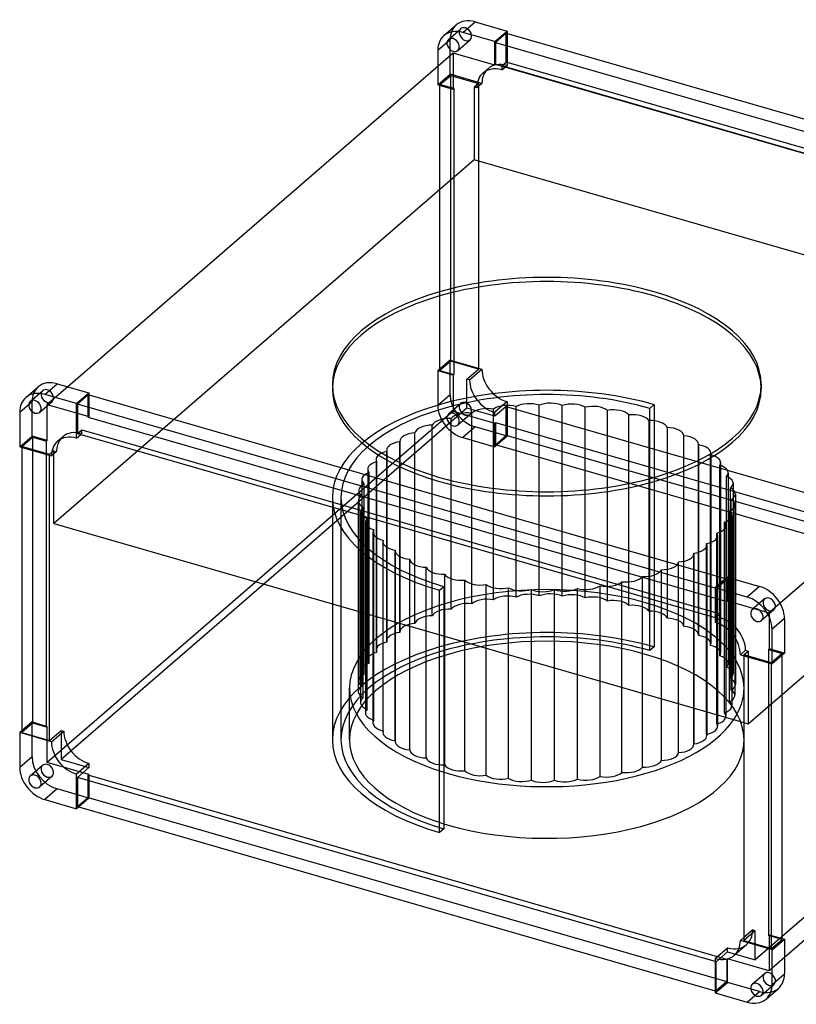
# Model space of a CAD drawing. Header units: millimetres. Extents: x -235 to 503, y -191 to 423.
# Tile 1 of 2: x -235 to 249, y -191 to 423. Entities that reach past the tile are written whole.
import ezdxf

# ---------------------------------------------------------------- set-up
doc = ezdxf.new("R2010")
doc.units = ezdxf.units.MM
doc.layers.add('HIDDEN', color=7, linetype='Continuous')
doc.layers.add('THICK', color=7, linetype='Continuous')

msp = doc.modelspace()

# ---------------------------------------------------------------- linework, layer by layer
at = {"layer": 'HIDDEN'}
for p, q in [((32.2, 410.75), (39.89, 417.41)), ((68.31, 396.55), (68.31, 414.74)), ((68.81, 414.59), (68.81, 394.47)), ((25.62, 404.04), (33.31, 410.7)), ((33.31, 389.05), (33.31, 410.7)), ((38.09, 403.95), (45.78, 410.61)), ((35.15, 402.12), (35.15, 379.64)), ((25.62, 393.87), (25.62, 382.39)), ((65.63, 394.22), (68.31, 396.55)), ((65.63, 391.71), (68.81, 394.47)), ((65.63, 394.22), (65.63, 391.71)), ((464, 279.22), (65.63, 394.22)), ((466.69, 281.55), (68.31, 396.55)), ((25.62, 382.39), (33.31, 389.05)), ((26.99, 382.57), (33.67, 388.36)), ((53.14, 383.32), (33.31, 389.05)), ((33.67, 388.36), (50.99, 383.36)), ((33.67, 209.96), (33.67, 388.36)), ((53.76, 389.75), (56.94, 392.51)), ((25.62, 382.39), (35.15, 379.64)), ((35.65, 380.07), (26.99, 382.57)), ((26.99, 204.17), (26.99, 382.57)), ((50.99, 383.36), (48.31, 381.03)), ((48.31, 381.03), (48.31, 335.66)), ((49.95, 380.56), (48.31, 381.03)), ((53.14, 383.32), (49.95, 380.56)), ((50.99, 383.36), (50.99, 204.96)), ((35.15, 379.64), (35.65, 380.07)), ((35.65, 380.07), (35.65, 201.67)), ((48.31, 335.66), (-213.82, 108.65)), ((481.32, 210.66), (48.31, 335.66)), ((33.31, 210.64), (25.62, 203.99)), ((33.67, 209.96), (26.99, 204.17)), ((33.31, 188.99), (33.31, 210.64)), ((33.31, 210.64), (53.14, 204.92)), ((50.99, 204.96), (33.67, 209.96)), ((219.19, -16.35), (481.32, 210.66)), ((35.15, 201.24), (25.62, 203.99)), ((25.62, 203.99), (25.62, 182.34)), ((26.99, 204.17), (35.65, 201.67)), ((43.81, 198.74), (50.99, 204.96)), ((45.45, 198.26), (53.14, 204.92)), ((35.65, 201.67), (35.15, 201.24)), ((35.15, 201.24), (35.15, 178.75)), ((43.81, 180.55), (43.81, 198.74)), ((45.45, 198.26), (43.81, 198.74)), ((-228.61, 184.88), (-220.93, 191.54)), ((-205.2, 193.97), (-217.98, 182.91)), ((-235.19, 178.17), (-227.51, 184.83)), ((-227.51, 163.18), (-227.51, 184.83)), ((-222.72, 178.08), (-215.03, 184.74)), ((-192.5, 174.97), (-192.5, 188.87)), ((-192, 188.72), (-192, 175.41)), ((33.31, 188.99), (25.62, 182.34)), ((68.81, 184.72), (61.13, 178.06)), ((68.81, 184.72), (68.81, 163.16)), ((-217.98, 182.91), (-192, 175.41)), ((-217.98, 160.43), (-217.98, 182.91)), ((35.15, 178.75), (-217.98, -40.46)), ((43.81, 180.55), (-82.87, 70.85)), ((39.89, 183.58), (32.2, 176.93)), ((35.15, 178.75), (61.13, 171.25)), ((61.13, 175.55), (43.81, 180.55)), ((60.35, 61.01), (60.35, 180)), ((68.31, 181.77), (61.13, 175.55)), ((68.31, 181.77), (466.69, 66.77)), ((68.31, 163.59), (68.31, 181.77)), ((74.43, 62.66), (74.43, 181.65)), ((88.8, 63.42), (88.8, 182.41)), ((103.26, 63.27), (103.26, 182.26)), ((117.56, 62.21), (117.56, 181.2)), ((131.48, 60.27), (131.48, 179.26)), ((157.82, 180.5), (160.5, 182.82)), ((157.82, 29.29), (157.82, 180.5)), ((160.5, 182.82), (160.5, 31.61)), ((-192, 175.41), (-192.5, 174.97)), ((-192.5, 174.97), (205.87, 59.97)), ((33.99, 55.14), (33.99, 174.14)), ((45.78, 176.78), (38.09, 170.12)), ((46.8, 58.49), (46.8, 177.48)), ((61.13, 175.55), (61.13, 178.06)), ((144.81, 57.47), (144.81, 176.46)), ((157.33, 172.84), (157.33, 53.85)), ((-199.19, 164.89), (-196.5, 167.21)), ((-196.5, 167.21), (201.87, 52.21)), ((-196.5, 164.7), (-196.5, 167.21)), ((22.12, 51.02), (22.12, 170.01)), ((48.9, 168.91), (41.21, 162.25)), ((68.81, 163.16), (48.9, 168.91)), ((61.13, 171.25), (61.63, 171.69)), ((61.13, 156.5), (61.13, 171.25)), ((61.63, 171.69), (460, 56.69)), ((61.63, 171.69), (61.63, 157.8)), ((168.84, 49.48), (168.84, 168.47)), ((-235.19, 156.52), (-227.51, 163.18)), ((-233.83, 156.7), (-227.14, 162.49)), ((-217.98, 160.43), (-227.51, 163.18)), ((-227.14, 162.49), (-218.48, 159.99)), ((-227.14, 162.49), (-227.14, -15.91)), ((-218.48, 159.99), (-217.98, 160.43)), ((-218.48, -18.41), (-218.48, 159.99)), ((-211.56, 159.99), (-208.37, 162.75)), ((-197.01, 164.26), (-196.5, 164.7)), ((1.93, 159.86), (1.93, 40.87)), ((11.38, 46.18), (11.38, 165.17)), ((41.21, 162.25), (61.13, 156.5)), ((68.81, 163.16), (61.13, 156.5)), ((61.63, 157.8), (68.31, 163.59)), ((466.69, 48.59), (68.31, 163.59)), ((179.17, 44.42), (179.17, 163.42)), ((-216.51, 151.7), (-233.83, 156.7)), ((-233.83, 156.7), (-233.83, 156.12)), ((-213.82, 154.03), (-216.51, 151.7)), ((-213.82, 154.03), (-212.17, 153.55)), ((-213.82, 152.13), (-213.82, 154.03)), ((-6.2, 154.51), (-6.2, 35.52)), ((-6.07, 34.69), (-6.07, 153.68)), ((1.93, 40.71), (1.93, 159.7)), ((460, 42.8), (61.63, 157.8)), ((188.15, 38.76), (188.15, 157.75)), ((188.18, 158.13), (188.18, 39.14)), ((-216.51, 151.12), (-216.51, 151.7)), ((-12.92, 148.69), (-12.92, 29.7)), ((195.64, 32.58), (195.64, 151.57)), ((195.85, 152.62), (195.85, 33.63)), ((-18.12, 142.5), (-18.12, 23.5)), ((-12.5, 28.22), (-12.5, 147.21)), ((201.52, 25.97), (201.52, 144.97)), ((202.07, 146.66), (202.07, 27.67)), ((-21.74, 136.03), (-21.74, 17.03)), ((-17.25, 21.39), (-17.25, 140.38)), ((205.7, 19.05), (205.7, 138.05)), ((206.76, 140.37), (206.76, 21.37)), ((-23.7, 129.38), (-23.7, 10.39)), ((-20.26, 14.32), (-20.26, 133.31)), ((208.11, 11.93), (208.11, 130.92)), ((209.83, 133.82), (209.83, 14.83)), ((-40.12, 124.9), (-40.12, 58.51)), ((-34.77, 124.9), (-34.77, -26.31)), ((-21.47, 7.12), (-21.47, 126.11)), ((208.72, 4.71), (208.72, 123.7)), ((211.23, 127.14), (211.23, 8.15)), ((-23.98, 122.66), (-23.98, 3.67)), ((-20.86, -0.11), (-20.86, 118.89)), ((210.95, 120.43), (210.95, 1.43)), ((-22.58, 115.98), (-22.58, -3.01)), ((-18.45, -7.23), (-18.45, 111.76)), ((207.51, -2.5), (207.51, 116.49)), ((208.99, 113.78), (208.99, -5.21)), ((-19.51, 109.44), (-19.51, -9.55)), ((-14.27, -14.15), (-14.27, 104.84)), ((204.5, -9.57), (204.5, 109.42)), ((205.37, 107.31), (205.37, -11.68)), ((-14.82, 103.14), (-14.82, -15.85)), ((199.75, -16.39), (199.75, 102.6)), ((200.17, 101.11), (200.17, -10.86)), ((-8.6, 97.19), (-8.6, -21.8)), ((-8.39, -20.76), (-8.39, 98.24)), ((193.32, -22.87), (193.32, 96.12)), ((193.45, 95.3), (193.45, -8.92)), ((-0.93, 91.67), (-0.93, -27.32)), ((-0.9, -26.94), (-0.9, 92.05)), ((8.08, -32.6), (8.08, 86.39)), ((185.32, -28.89), (185.32, 90.1)), ((185.32, 89.94), (185.32, -6.57)), ((18.41, -37.66), (18.41, 81.33)), ((175.87, -3.85), (175.87, 84.63)), ((29.92, 38.29), (29.92, 76.96)), ((153.26, 2.68), (153.26, 75.67)), ((165.13, -0.74), (165.13, 79.79)), ((199.19, 68.07), (205.87, 73.87)), ((205.87, 73.87), (205.12, 74.08)), ((205.87, 73.87), (205.87, 59.97)), ((206.37, 60.41), (206.37, 75.16)), ((26.75, 66.99), (29.42, 69.3)), ((29.42, 69.3), (29.42, 38.43)), ((42.44, 34.67), (42.44, 73.35)), ((55.77, 30.83), (55.77, 70.55)), ((69.69, 26.81), (69.69, 68.6)), ((112.82, 14.35), (112.82, 68.15)), ((126.9, 10.29), (126.9, 69.8)), ((140.45, 6.38), (140.45, 72.32)), ((199.19, 68.07), (198.69, 68.22)), ((199.19, 49.89), (199.19, 68.07)), ((26.75, 39.2), (26.75, 66.99)), ((83.99, 22.68), (83.99, 67.55)), ((98.45, 18.51), (98.45, 67.39)), ((229.41, 61.54), (221.72, 54.88)), ((205.87, 59.97), (206.37, 60.41)), ((206.37, 60.41), (232.35, 52.91)), ((476.82, 55.55), (223.69, -163.66)), ((239.2, 58.84), (232.35, 52.91)), ((198.69, 50.03), (199.19, 49.89)), ((201.87, 49.7), (198.69, 46.94)), ((201.87, 52.21), (199.19, 49.89)), ((201.87, 52.21), (201.87, 49.7)), ((235.3, 54.74), (227.61, 48.08)), ((232.35, 52.91), (232.35, 30.43)), ((160.5, 31.61), (157.82, 29.29)), ((214.36, 26.74), (217.55, 29.5)), ((216.51, 26.7), (219.19, 29.03)), ((233.83, 21.7), (216.51, 26.7)), ((216.51, 26.7), (216.51, 26.12)), ((217.55, 29.5), (219.19, 29.03)), ((219.19, 29.03), (219.19, -16.35)), ((232.35, 30.43), (231.85, 29.99)), ((231.85, 29.99), (240.51, 27.49)), ((231.85, 29.99), (231.85, -148.41)), ((241.88, 27.68), (232.35, 30.43)), ((240.51, 27.49), (233.83, 21.7)), ((240.51, 26.49), (240.51, 27.49)), ((233.83, 21.12), (233.83, 21.7)), ((-29.42, -26.31), (-29.42, 5.91)), ((216.68, -26.31), (216.68, 5.91)), ((-227.51, -15.23), (-233.83, -20.7)), ((-227.14, -15.91), (-233.83, -21.7)), ((-227.51, -15.23), (-217.98, -17.98)), ((-227.51, -36.88), (-227.51, -15.23)), ((-218.48, -18.41), (-227.14, -15.91)), ((-217.98, -17.98), (-218.48, -18.41)), ((-217.98, -40.46), (-217.98, -17.98)), ((216.51, -15.58), (219.19, -16.35)), ((-209.32, -20.48), (-209.32, -38.66)), ((-203.15, -33.32), (-209.32, -38.66)), ((-227.51, -36.88), (-235.19, -43.53)), ((-220.93, -42.29), (-228.61, -48.94)), ((-192, -47.96), (-217.98, -40.46)), ((-209.32, -38.66), (-192, -43.66)), ((-215.03, -49.09), (-222.72, -55.75)), ((-192.5, -48.39), (-192, -47.96)), ((205.87, -163.39), (-192.5, -48.39)), ((-192.5, -62.28), (-192.5, -48.39)), ((-192, -47.96), (-192, -62.72)), ((-211.92, -56.97), (-219.6, -63.62)), ((-192, -62.72), (-211.92, -56.97)), ((-199.19, -68.07), (-192.5, -62.28)), ((-192, -62.72), (-198.44, -68.29)), ((-192.5, -62.28), (205.87, -177.28)), ((222.05, -145), (216.51, -149.8)), ((223.69, -145.48), (216.51, -151.7)), ((222.05, -145), (223.69, -145.48)), ((223.69, -163.66), (223.69, -145.48)), ((231.85, -148.41), (232.35, -147.98)), ((240.51, -150.91), (231.85, -148.41)), ((232.35, -147.98), (232.35, -170.46)), ((232.35, -147.98), (240.51, -150.33)), ((199.19, -164.89), (206.37, -158.66)), ((206.37, -158.66), (206.37, -156.15)), ((206.37, -158.66), (223.69, -163.66)), ((210.56, -160.85), (218.24, -154.19)), ((199.19, -164.89), (198.69, -164.74)), ((199.19, -183.07), (199.19, -164.89)), ((206.37, -162.96), (205.87, -163.39)), ((205.87, -163.39), (205.87, -177.28)), ((232.35, -170.46), (206.37, -162.96)), ((206.37, -177.72), (206.37, -162.96)), ((241.88, -162.21), (232.35, -170.46)), ((198.69, -184.37), (206.37, -177.72)), ((205.87, -177.28), (199.19, -183.07)), ((226.29, -183.47), (206.37, -177.72)), ((221.72, -178.94), (229.41, -172.29)), ((198.69, -182.93), (199.19, -183.07)), ((218.6, -190.12), (226.29, -183.47)), ((227.61, -185.75), (235.3, -179.09))]:
    msp.add_line(p, q, dxfattribs=at)
for centre, major_axis, ratio, start_param, end_param in [((48.9, 406.2), (11.78, -13.61), 0.75, -3.141514, -2.427868), ((42.83, 414.01), (-2.95, 3.4), 0.75, -0.857072, 0.000079), ((42.83, 414.01), (-2.95, 3.4), 0.75, -3.141514, -0.857072), ((42.83, 414.01), (-2.95, 3.4), 0.75, 0.000079, 2.284521), ((42.83, 414.01), (-2.95, 3.4), 0.75, 2.284521, 3.141672), ((68.73, 378.91), (-11.78, 13.61), 0.75, -0.857072, 0.000087), ((68.73, 378.91), (-11.78, 13.61), 0.75, -0.862628, -0.857072), ((65.54, 376.15), (-11.78, 13.61), 0.75, 0.000087, 0.71928), ((68.73, 378.91), (-11.78, 13.61), 0.75, 0.000087, 0.71928), ((65.54, 376.15), (-11.78, 13.61), 0.75, -0.857072, 0.000087), ((65.54, 376.15), (-11.78, 13.61), 0.75, -0.862628, -0.857072), ((93.62, 192.76), (-133.75, 0), 0.5, -2.094395, -0.000001), ((93.62, 192.76), (-133.75, 0), 0.5, 3.141591, 4.18879), ((68.73, 200.33), (-11.78, 13.61), 0.75, 0.708169, 2.284521), ((61.04, 193.68), (11.78, -13.61), 0.75, -2.433424, -0.857072), ((-211.92, 180.33), (11.78, -13.61), 0.75, -3.141514, -2.427868), ((-217.98, 188.14), (-2.95, 3.4), 0.75, 0.000079, 2.284521), ((-217.98, 188.14), (-2.95, 3.4), 0.75, -0.857072, 0.000079), ((-217.98, 188.14), (-2.95, 3.4), 0.75, -3.141514, -0.857072), ((93.62, 124.9), (133.75, 0), 0.5, 1.047198, 3.141591), ((93.62, 124.9), (-128.4, 0), 0.5, -2.094395, -0.000001), ((-217.98, 188.14), (-2.95, 3.4), 0.75, 2.284521, 3.141672), ((48.9, 184.49), (11.78, -13.61), 0.75, -2.427868, -0.857072), ((42.83, 180.18), (-2.95, 3.4), 0.75, -0.857072, 0.000079), ((68.73, 200.33), (-11.78, 13.61), 0.75, 2.284521, 2.290076), ((41.21, 177.84), (-11.78, 13.61), 0.75, 0.713724, 2.284521), ((42.83, 180.18), (-2.95, 3.4), 0.75, 0.000079, 2.284521), ((42.83, 180.18), (-2.95, 3.4), 0.75, -3.141514, -0.857072), ((56.33, 175.05), (-10.7, 0), 0.5, -1.214749, -0.473059), ((56.33, 175.05), (-10.7, 0), 0.5, -1.95644, -1.214749), ((69.19, 176.99), (-10.7, 0), 0.5, -1.340413, -0.598722), ((69.19, 176.99), (-10.7, 0), 0.5, -2.082103, -1.340413), ((82.44, 178.11), (-10.7, 0), 0.5, -1.466077, -0.724386), ((82.44, 178.11), (-10.7, 0), 0.5, -2.207767, -1.466077), ((95.87, 178.39), (-10.7, 0), 0.5, -1.59174, -0.85005), ((95.87, 178.39), (-10.7, 0), 0.5, -2.333431, -1.59174), ((109.26, 177.83), (-10.7, 0), 0.5, -1.717404, -0.975713), ((109.26, 177.83), (-10.7, 0), 0.5, -2.459095, -1.717404), ((122.4, 176.43), (-10.7, 0), 0.5, -1.843068, -1.101377), ((122.4, 176.43), (-10.7, 0), 0.5, -2.584758, -1.843068), ((135.09, 174.22), (-10.7, 0), 0.5, -1.968731, -1.227041), ((135.09, 174.22), (-10.7, 0), 0.5, -2.710422, -1.968731), ((32.56, 168.83), (-10.7, 0), 0.5, -0.963422, -0.221731), ((32.56, 168.83), (-10.7, 0), 0.5, -1.705112, -0.963422), ((35.15, 173.52), (2.95, -3.4), 0.75, -3.141514, -0.857072), ((35.15, 173.52), (2.95, -3.4), 0.75, 2.284521, 3.141672), ((44.05, 172.31), (-10.7, 0), 0.5, -1.089085, -0.347395), ((35.15, 173.52), (2.95, -3.4), 0.75, 0.000079, 2.284521), ((44.05, 172.31), (-10.7, 0), 0.5, -1.830776, -1.089085), ((42.83, 180.18), (-2.95, 3.4), 0.75, 2.284521, 3.141672), ((61.04, 193.68), (11.78, -13.61), 0.75, -0.857072, -0.851516), ((147.12, 171.23), (-10.7, 0), 0.5, -2.094395, -1.352705), ((147.12, 171.23), (-10.7, 0), 0.5, -2.836086, -2.094395), ((158.32, 167.52), (-10.7, 0), 0.5, -2.220059, -1.478368), ((-196.58, 149.14), (11.78, -13.61), 0.75, 2.284521, 3.14168), ((22.03, 164.66), (-10.7, 0), 0.5, -0.837758, -0.096067), ((22.03, 164.66), (-10.7, 0), 0.5, -1.579449, -0.837758), ((35.15, 173.52), (2.95, -3.4), 0.75, -0.857072, 0.000079), ((158.32, 167.52), (-10.7, 0), 0.5, -2.961749, -2.220059), ((168.49, 163.13), (-10.7, 0), 0.5, -2.345723, -1.604032), ((168.49, 163.13), (-10.7, 0), 0.5, -3.087413, -2.345723), ((-196.58, 149.14), (11.78, -13.61), 0.75, -3.141505, -2.984778), ((-196.58, 149.14), (11.78, -13.61), 0.75, 2.278965, 2.284521), ((12.63, 159.86), (-10.7, 0), 0.5, -0.712094, -0.000097), ((12.63, 159.86), (-10.7, 0), 0.5, -0.000097, 0.029596), ((12.63, 159.86), (-10.7, 0), 0.5, -1.453785, -0.712094), ((177.48, 158.13), (-10.7, 0), 0.5, -2.471386, -1.729696), ((177.48, 158.13), (-10.7, 0), 0.5, -3.141535, -2.471386), ((-2.22, 148.69), (-10.7, 0), 0.5, -1.202458, -0.460767), ((4.5, 154.51), (-10.7, 0), 0.5, -0.586431, -0.000022), ((4.5, 154.51), (-10.7, 0), 0.5, -0.000022, 0.15526), ((4.5, 154.51), (-10.7, 0), 0.5, -1.328121, -0.586431), ((177.48, 158.13), (-10.7, 0), 0.5, 3.070109, 3.14165), ((185.15, 152.62), (-10.7, 0), 0.5, -2.59705, -1.855359), ((185.15, 152.62), (-10.7, 0), 0.5, -3.141537, -2.59705), ((-2.22, 148.69), (-10.7, 0), 0.5, -0.460767, 0.000008), ((-2.22, 148.69), (-10.7, 0), 0.5, 0.000008, 0.280924), ((185.15, 152.62), (-10.7, 0), 0.5, 2.944445, 3.141648), ((191.37, 146.66), (-10.7, 0), 0.5, -2.722714, -1.981023), ((191.37, 146.66), (-10.7, 0), 0.5, -3.141541, -2.722714), ((-7.42, 142.5), (-10.7, 0), 0.5, -0.335103, 0.00005), ((-7.42, 142.5), (-10.7, 0), 0.5, 0.00005, 0.406587), ((-7.42, 142.5), (-10.7, 0), 0.5, -1.076794, -0.335103), ((191.37, 146.66), (-10.7, 0), 0.5, 2.818781, 3.141644), ((196.06, 140.37), (-10.7, 0), 0.5, -2.848377, -2.106687), ((196.06, 140.37), (-10.7, 0), 0.5, -3.141551, -2.848377), ((-11.04, 136.03), (-10.7, 0), 0.5, -0.20944, 0.000089), ((-11.04, 136.03), (-10.7, 0), 0.5, 0.000089, 0.532251), ((-11.04, 136.03), (-10.7, 0), 0.5, -0.95113, -0.20944), ((196.06, 140.37), (-10.7, 0), 0.5, 2.693117, 3.141635), ((199.13, 133.82), (-10.7, 0), 0.5, -2.974041, -2.23235), ((-13, 129.38), (-10.7, 0), 0.5, -0.083776, 0.000025), ((-13, 129.38), (-10.7, 0), 0.5, 0.000025, 0.657915), ((-13, 129.38), (-10.7, 0), 0.5, -0.825466, -0.083776), ((199.13, 133.82), (-10.7, 0), 0.5, 2.567454, 3.141547), ((200.53, 127.14), (-10.7, 0), 0.5, -3.099705, -2.358014), ((199.13, 133.82), (-10.7, 0), 0.5, 3.141547, 3.309144), ((93.62, 124.9), (133.75, 0), 0.5, 3.141591, 4.18879), ((93.62, 124.9), (-128.4, 0), 0.5, -0.000001, 1.047198), ((-13.28, 122.66), (-10.7, 0), 0.5, -0.699803, -0.000102), ((200.53, 127.14), (-10.7, 0), 0.5, 2.44179, 3.141491), ((200.25, 120.43), (-10.7, 0), 0.5, -3.141567, -2.483678), ((200.53, 127.14), (-10.7, 0), 0.5, 3.141491, 3.183481), ((-13.28, 122.66), (-10.7, 0), 0.5, -0.000102, 0.041888), ((-13.28, 122.66), (-10.7, 0), 0.5, 0.041888, 0.783578), ((-11.88, 115.98), (-10.7, 0), 0.5, -0.574139, -0.000046), ((200.25, 120.43), (-10.7, 0), 0.5, 2.316126, 3.057817), ((200.25, 120.43), (-10.7, 0), 0.5, 3.057817, 3.141618), ((-11.88, 115.98), (-10.7, 0), 0.5, -0.000046, 0.167552), ((-11.88, 115.98), (-10.7, 0), 0.5, 0.167552, 0.909242), ((-8.81, 109.44), (-10.7, 0), 0.5, -0.448475, 0.000042), ((198.29, 113.78), (-10.7, 0), 0.5, 2.190463, 2.932153), ((198.29, 113.78), (-10.7, 0), 0.5, -3.141504, -2.609342), ((198.29, 113.78), (-10.7, 0), 0.5, 2.932153, 3.141682), ((-8.81, 109.44), (-10.7, 0), 0.5, 0.000042, 0.293215), ((-8.81, 109.44), (-10.7, 0), 0.5, 0.293215, 1.034906), ((-4.12, 103.14), (-10.7, 0), 0.5, -0.322812, 0.000051), ((194.67, 107.31), (-10.7, 0), 0.5, 2.064799, 2.806489), ((194.67, 107.31), (-10.7, 0), 0.5, -3.141542, -2.735005), ((194.67, 107.31), (-10.7, 0), 0.5, 2.806489, 3.141643), ((-4.12, 103.14), (-10.7, 0), 0.5, 0.000051, 0.418879), ((-4.12, 103.14), (-10.7, 0), 0.5, 0.418879, 1.16057), ((189.47, 101.11), (-10.7, 0), 0.5, 1.939135, 2.680826), ((189.47, 101.11), (-10.7, 0), 0.5, 2.680826, 3.141601), ((189.47, 101.11), (-10.7, 0), 0.5, -3.141585, -2.860669), ((2.1, 97.19), (-10.7, 0), 0.5, -0.197148, 0.000055), ((2.1, 97.19), (-10.7, 0), 0.5, 0.000055, 0.544543), ((2.1, 97.19), (-10.7, 0), 0.5, 0.544543, 1.286233), ((182.75, 95.3), (-10.7, 0), 0.5, 1.813471, 2.555162), ((182.75, 95.3), (-10.7, 0), 0.5, 2.555162, 3.141571), ((182.75, 95.3), (-10.7, 0), 0.5, 3.141571, 3.296853), ((9.77, 91.67), (-10.7, 0), 0.5, -0.071484, 0.000058), ((9.77, 91.67), (-10.7, 0), 0.5, 0.000058, 0.670206), ((9.77, 91.67), (-10.7, 0), 0.5, 0.670206, 1.411897), ((18.76, 86.68), (-10.7, 0), 0.5, 0.05418, 0.79587), ((174.62, 89.94), (-10.7, 0), 0.5, 1.687808, 2.429498), ((174.62, 89.94), (-10.7, 0), 0.5, 2.429498, 3.141495), ((174.62, 89.94), (-10.7, 0), 0.5, 3.141495, 3.171189), ((18.76, 86.68), (-10.7, 0), 0.5, 0.79587, 1.537561), ((28.93, 82.29), (-10.7, 0), 0.5, 0.179843, 0.921534), ((165.22, 85.14), (-10.7, 0), 0.5, 1.562144, 2.303835), ((165.22, 85.14), (-10.7, 0), 0.5, 2.303835, 3.045525), ((28.93, 82.29), (-10.7, 0), 0.5, 0.921534, 1.663224), ((40.13, 78.57), (-10.7, 0), 0.5, 0.305507, 1.047198), ((40.13, 78.57), (-10.7, 0), 0.5, 1.047198, 1.788888), ((143.2, 77.49), (-10.7, 0), 0.5, 2.052507, 2.794198), ((154.69, 80.97), (-10.7, 0), 0.5, 1.43648, 2.178171), ((154.69, 80.97), (-10.7, 0), 0.5, 2.178171, 2.919861), ((93.62, 5.91), (123.05, 0), 0.5, 1.047198, 3.141591), ((52.16, 75.58), (-10.7, 0), 0.5, 0.431171, 1.172861), ((52.16, 75.58), (-10.7, 0), 0.5, 1.172861, 1.914552), ((64.85, 73.37), (-10.7, 0), 0.5, 0.556834, 1.298525), ((64.85, 73.37), (-10.7, 0), 0.5, 1.298525, 2.040216), ((77.99, 71.98), (-10.7, 0), 0.5, 0.682498, 1.424189), ((104.81, 71.7), (-10.7, 0), 0.5, 1.675516, 2.417207), ((118.06, 72.82), (-10.7, 0), 0.5, 1.059489, 1.80118), ((118.06, 72.82), (-10.7, 0), 0.5, 1.80118, 2.54287), ((130.92, 74.76), (-10.7, 0), 0.5, 1.185153, 1.926843), ((130.92, 74.76), (-10.7, 0), 0.5, 1.926843, 2.668534), ((143.2, 77.49), (-10.7, 0), 0.5, 1.310817, 2.052507), ((56.33, 56.06), (10.7, 0), 0.5, 1.185153, 1.926843), ((69.19, 58), (10.7, 0), 0.5, 1.80118, 2.54287), ((69.19, 58), (10.7, 0), 0.5, 1.059489, 1.80118), ((82.44, 59.12), (10.7, 0), 0.5, 1.675516, 2.417207), ((77.99, 71.98), (-10.7, 0), 0.5, 1.424189, 2.165879), ((82.44, 59.12), (10.7, 0), 0.5, 0.933825, 1.675516), ((91.38, 71.41), (-10.7, 0), 0.5, 0.808162, 1.549852), ((95.87, 59.4), (10.7, 0), 0.5, 1.549852, 2.291543), ((91.38, 71.41), (-10.7, 0), 0.5, 1.549852, 2.291543), ((95.87, 59.4), (10.7, 0), 0.5, 0.808162, 1.549852), ((104.81, 71.7), (-10.7, 0), 0.5, 0.933825, 1.675516), ((109.26, 58.84), (10.7, 0), 0.5, 1.424189, 2.165879), ((109.26, 58.84), (10.7, 0), 0.5, 0.682498, 1.424189), ((122.4, 57.44), (10.7, 0), 0.5, 1.298525, 2.040216), ((122.4, 57.44), (10.7, 0), 0.5, 0.556834, 1.298525), ((232.35, 58.14), (-2.95, 3.4), 0.75, 0.000079, 2.284521), ((232.35, 58.14), (-2.95, 3.4), 0.75, -0.857072, 0.000079), ((232.35, 58.14), (-2.95, 3.4), 0.75, -3.141514, -0.857072), ((32.56, 49.84), (10.7, 0), 0.5, 1.43648, 2.178171), ((44.05, 53.32), (10.7, 0), 0.5, 2.052507, 2.794198), ((44.05, 53.32), (10.7, 0), 0.5, 1.310817, 2.052507), ((56.33, 56.06), (10.7, 0), 0.5, 1.926843, 2.668534), ((135.09, 55.23), (10.7, 0), 0.5, 1.172861, 1.914552), ((135.09, 55.23), (10.7, 0), 0.5, 0.431171, 1.172861), ((147.12, 52.24), (10.7, 0), 0.5, 1.047198, 1.788888), ((147.12, 52.24), (10.7, 0), 0.5, 0.305507, 1.047198), ((93.62, 5.91), (123.05, 0), 0.5, -0.000001, 1.047198), ((22.03, 45.67), (10.7, 0), 0.5, 2.303835, 3.045525), ((22.03, 45.67), (10.7, 0), 0.5, 1.562144, 2.303835), ((32.56, 49.84), (10.7, 0), 0.5, 2.178171, 2.919861), ((158.32, 48.52), (10.7, 0), 0.5, 0.921534, 1.663224), ((158.32, 48.52), (10.7, 0), 0.5, 0.179843, 0.921534), ((168.49, 44.13), (10.7, 0), 0.5, 0.79587, 1.537561), ((201.96, 34.09), (11.78, -13.61), 0.75, 2.284521, 2.290076), ((201.96, 34.09), (11.78, -13.61), 0.75, 0.708169, 2.284521), ((232.35, 58.14), (-2.95, 3.4), 0.75, 2.284521, 3.141672), ((93.62, -26.31), (-133.75, 0), 0.5, -2.094395, -0.000001), ((12.63, 40.87), (10.7, 0), 0.5, 2.429498, 3.141495), ((12.63, 40.87), (10.7, 0), 0.5, 1.687808, 2.429498), ((168.49, 44.13), (10.7, 0), 0.5, 0.05418, 0.79587), ((177.48, 39.14), (10.7, 0), 0.5, 0.670206, 1.411897), ((93.62, -26.31), (128.4, 0), 0.5, 1.047198, 3.141591), ((93.62, -26.31), (-123.05, 0), 0.5, -2.094395, -0.000001), ((4.5, 35.52), (10.7, 0), 0.5, 2.555162, 3.141571), ((4.5, 35.52), (10.7, 0), 0.5, 1.813471, 2.555162), ((12.63, 40.87), (10.7, 0), 0.5, 3.141495, 3.171189), ((177.48, 39.14), (10.7, 0), 0.5, 0.000058, 0.670206), ((177.48, 39.14), (10.7, 0), 0.5, -0.071484, 0.000058), ((185.15, 33.63), (10.7, 0), 0.5, 0.544543, 1.286233), ((-2.22, 29.7), (10.7, 0), 0.5, 2.680826, 3.141601), ((-2.22, 29.7), (10.7, 0), 0.5, 1.939135, 2.680826), ((4.5, 35.52), (10.7, 0), 0.5, 3.141571, 3.296853), ((185.15, 33.63), (10.7, 0), 0.5, 0.000055, 0.544543), ((185.15, 33.63), (10.7, 0), 0.5, -0.197148, 0.000055), ((191.37, 27.67), (10.7, 0), 0.5, 0.418879, 1.16057), ((-7.42, 23.5), (10.7, 0), 0.5, 2.806489, 3.141643), ((-7.42, 23.5), (10.7, 0), 0.5, 2.064799, 2.806489), ((-2.22, 29.7), (10.7, 0), 0.5, -3.141585, -2.860669), ((93.62, -26.31), (-123.05, 0), 0.5, 3.141591, 4.18879), ((191.37, 27.67), (10.7, 0), 0.5, 0.000051, 0.418879), ((191.37, 27.67), (10.7, 0), 0.5, -0.322812, 0.000051), ((196.06, 21.37), (10.7, 0), 0.5, 0.293215, 1.034906), ((-11.04, 17.03), (10.7, 0), 0.5, 2.190463, 2.932153), ((-7.42, 23.5), (10.7, 0), 0.5, -3.141542, -2.735005), ((196.06, 21.37), (10.7, 0), 0.5, -0.448475, 0.000042), ((199.13, 14.83), (10.7, 0), 0.5, 0.167552, 0.909242), ((196.06, 21.37), (10.7, 0), 0.5, 0.000042, 0.293215), ((-13, 10.39), (10.7, 0), 0.5, 2.316126, 3.057817), ((-11.04, 17.03), (10.7, 0), 0.5, 2.932153, 3.141682), ((-11.04, 17.03), (10.7, 0), 0.5, -3.141504, -2.609342), ((199.13, 14.83), (10.7, 0), 0.5, -0.574139, -0.000046), ((199.13, 14.83), (10.7, 0), 0.5, -0.000046, 0.167552), ((-13.28, 3.67), (10.7, 0), 0.5, 2.44179, 3.141491), ((-13, 10.39), (10.7, 0), 0.5, 3.057817, 3.141618), ((-13, 10.39), (10.7, 0), 0.5, -3.141567, -2.483678), ((200.53, 8.15), (10.7, 0), 0.5, 0.041888, 0.783578), ((200.53, 8.15), (10.7, 0), 0.5, -0.699803, -0.000102), ((200.53, 8.15), (10.7, 0), 0.5, -0.000102, 0.041888), ((93.62, 5.91), (123.05, 0), 0.5, 3.141591, 4.163501), ((-13.28, 3.67), (10.7, 0), 0.5, 3.141491, 3.183481), ((-13.28, 3.67), (10.7, 0), 0.5, -3.099705, -2.358014), ((200.25, 1.43), (10.7, 0), 0.5, -0.825466, -0.083776), ((200.25, 1.43), (10.7, 0), 0.5, 0.000025, 0.657915), ((93.62, 5.91), (123.05, 0), 0.5, -0.325433, -0.000001), ((200.25, 1.43), (10.7, 0), 0.5, -0.083776, 0.000025), ((-11.88, -3.01), (10.7, 0), 0.5, 2.567454, 3.141547), ((-11.88, -3.01), (10.7, 0), 0.5, 3.141547, 3.309144), ((-11.88, -3.01), (10.7, 0), 0.5, -2.974041, -2.23235), ((198.29, -5.21), (10.7, 0), 0.5, 0.000089, 0.532251), ((198.29, -5.21), (10.7, 0), 0.5, -0.20944, 0.000089), ((-8.81, -9.55), (10.7, 0), 0.5, 2.693117, 3.141635), ((-8.81, -9.55), (10.7, 0), 0.5, -3.141551, -2.848377), ((-8.81, -9.55), (10.7, 0), 0.5, -2.848377, -2.106687), ((198.29, -5.21), (10.7, 0), 0.5, -0.95113, -0.20944), ((194.67, -11.68), (10.7, 0), 0.5, 0.00005, 0.406587), ((194.67, -11.68), (10.7, 0), 0.5, -0.122744, 0.00005), ((-4.12, -15.85), (10.7, 0), 0.5, 2.818781, 3.141644), ((-4.12, -15.85), (10.7, 0), 0.5, -3.141541, -2.722714), ((-4.12, -15.85), (10.7, 0), 0.5, -2.722714, -1.981023), ((194.67, -11.68), (10.7, 0), 0.5, -1.076794, -1.031708), ((189.47, -17.88), (10.7, 0), 0.5, 0.000008, 0.280924), ((2.1, -21.8), (10.7, 0), 0.5, 2.944445, 3.141648), ((2.1, -21.8), (10.7, 0), 0.5, -3.141537, -2.59705), ((2.1, -21.8), (10.7, 0), 0.5, -2.59705, -1.855359), ((189.47, -17.88), (10.7, 0), 0.5, -1.202458, -1.189531), ((182.75, -23.7), (10.7, 0), 0.5, -0.000022, 0.15526), ((93.62, -26.31), (128.4, 0), 0.5, 3.141591, 4.18879), ((93.62, -26.31), (-123.05, 0), 0.5, -0.000001, 1.021908), ((9.77, -27.32), (10.7, 0), 0.5, 3.070109, 3.14165), ((9.77, -27.32), (10.7, 0), 0.5, -3.141535, -2.471386), ((9.77, -27.32), (10.7, 0), 0.5, -2.471386, -1.729696), ((174.62, -29.05), (10.7, 0), 0.5, -0.000097, 0.029596), ((182.75, -23.7), (10.7, 0), 0.5, -1.328121, -1.32767), ((93.62, -26.31), (-123.05, 0), 0.5, 3.089231, 3.141591), ((18.76, -32.31), (10.7, 0), 0.5, -3.087413, -2.345723), ((18.76, -32.31), (10.7, 0), 0.5, -2.345723, -1.604032), ((-211.92, -41.38), (11.78, -13.61), 0.75, -2.427868, -0.857072), ((-217.98, -45.69), (-2.95, 3.4), 0.75, 0.000079, 2.284521), ((-217.98, -45.69), (-2.95, 3.4), 0.75, -0.857072, 0.000079), ((-217.98, -45.69), (-2.95, 3.4), 0.75, -3.141514, -0.857072), ((28.93, -36.7), (10.7, 0), 0.5, -2.961749, -2.220059), ((28.93, -36.7), (10.7, 0), 0.5, -2.220059, -1.524789), ((-217.98, -45.69), (-2.95, 3.4), 0.75, 2.284521, 3.141672), ((206.46, -140.59), (-11.78, 13.61), 0.75, -3.141505, -2.422313), ((206.46, -140.59), (-11.78, 13.61), 0.75, 2.755413, 3.14168), ((232.35, -175.69), (-2.95, 3.4), 0.75, -0.857072, 0.000079), ((232.35, -175.69), (-2.95, 3.4), 0.75, -3.141514, -0.857072), ((232.35, -175.69), (-2.95, 3.4), 0.75, 0.000079, 2.284521), ((226.29, -167.88), (11.78, -13.61), 0.75, -0.857072, 0.000079), ((232.35, -175.69), (-2.95, 3.4), 0.75, 2.284521, 3.141672)]:
    msp.add_ellipse(centre, major_axis=major_axis, ratio=ratio, start_param=start_param, end_param=end_param, dxfattribs=at)
at = {"layer": 'THICK'}
for p, q in [((29.42, 413.14), (37.11, 419.8)), ((41.21, 415.13), (48.9, 421.78)), ((48.9, 421.78), (68.81, 416.03)), ((61.13, 409.38), (41.21, 415.13)), ((61.13, 409.38), (68.81, 416.03)), ((68.31, 414.74), (61.63, 408.94)), ((68.31, 414.74), (354.99, 331.98)), ((68.81, 416.03), (68.81, 414.59)), ((61.13, 394.62), (61.13, 409.38)), ((61.63, 408.94), (61.63, 395.05)), ((61.63, 408.94), (348.3, 326.19)), ((35.15, 402.12), (-205.2, 193.97)), ((25.62, 404.04), (25.62, 393.87)), ((61.13, 394.62), (35.15, 402.12)), ((61.63, 395.05), (61.13, 394.62)), ((336.27, 315.77), (61.63, 395.05)), ((485.48, 272.12), (239.2, 58.84)), ((-231.39, 187.27), (-223.7, 193.93)), ((-219.6, 189.26), (-211.92, 195.91)), ((-211.92, 195.91), (-192, 190.16)), ((-40.12, 195.36), (-40.12, 192.76)), ((227.37, 195.36), (227.37, 192.76)), ((-199.69, 183.51), (-219.6, 189.26)), ((-199.69, 183.51), (-192, 190.16)), ((-192.5, 188.87), (-199.19, 183.07)), ((205.12, 74.08), (-192.5, 188.87)), ((-192, 190.16), (-192, 188.72)), ((-199.69, 161.94), (-199.69, 183.51)), ((-199.19, 183.07), (-199.19, 164.89)), ((198.69, 68.22), (-199.19, 183.07)), ((-235.19, 178.17), (-235.19, 156.52)), ((-199.69, 161.94), (-197.01, 164.26)), ((-199.19, 164.89), (198.69, 50.03)), ((-235.19, 156.52), (-215.36, 150.79)), ((-233.83, 156.12), (-233.83, -21.7)), ((-216.51, -26.7), (-216.51, 151.12)), ((-212.17, 153.55), (-215.36, 150.79)), ((-213.82, 108.65), (-213.82, 152.13)), ((-213.82, 108.65), (216.51, -15.58)), ((206.37, 75.16), (198.69, 68.51)), ((206.37, 75.16), (226.29, 69.41)), ((-82.87, 70.85), (-203.15, -33.32)), ((198.69, 68.51), (198.69, 46.94)), ((218.6, 62.76), (198.69, 68.51)), ((226.29, 69.41), (218.6, 62.76)), ((-40.12, 58.51), (-40.12, -26.31)), ((241.88, 49.33), (234.19, 42.67)), ((241.88, 49.33), (241.88, 27.68)), ((485.48, 48.75), (241.88, -162.21)), ((26.75, -84.22), (26.75, 39.2)), ((29.42, 38.43), (29.42, -81.9)), ((29.92, -42.03), (29.92, 38.29)), ((234.19, 21.02), (234.19, 42.67)), ((42.44, -45.65), (42.44, 34.67)), ((55.77, -48.45), (55.77, 30.83)), ((69.69, -50.39), (69.69, 26.81)), ((214.36, 26.74), (234.19, 21.02)), ((216.51, 26.12), (216.51, -151.7)), ((241.88, 27.68), (234.19, 21.02)), ((240.51, -150.91), (240.51, 26.49)), ((83.99, -51.45), (83.99, 22.68)), ((98.45, -51.6), (98.45, 18.51)), ((233.83, -156.7), (233.83, 21.12)), ((112.82, -50.84), (112.82, 14.35)), ((126.9, -49.19), (126.9, 10.29)), ((140.45, -46.67), (140.45, 6.38)), ((153.26, -43.32), (153.26, 2.68)), ((165.13, -39.2), (165.13, -0.74)), ((175.87, -34.36), (175.87, -3.85)), ((185.32, -6.57), (185.32, -29.05)), ((193.45, -8.92), (193.45, -23.7)), ((200.17, -10.86), (200.17, -17.88)), ((-233.83, -20.7), (-235.19, -21.88)), ((-215.36, -27.61), (-235.19, -21.88)), ((-235.19, -21.88), (-235.19, -43.53)), ((-233.83, -21.7), (-216.51, -26.7)), ((-216.51, -26.7), (-209.32, -20.48)), ((-215.36, -27.61), (-207.67, -20.95)), ((-209.32, -20.48), (-207.67, -20.95)), ((-192, -41.15), (-199.69, -47.81)), ((-192, -41.15), (-192, -43.66)), ((-199.69, -69.37), (-199.69, -47.81)), ((-192, -43.66), (-199.19, -49.89)), ((198.69, -164.74), (-199.19, -49.89)), ((-199.19, -49.89), (-199.19, -68.07)), ((-219.6, -63.62), (-199.69, -69.37)), ((-198.44, -68.29), (-199.69, -69.37)), ((-199.19, -68.07), (198.69, -182.93)), ((29.42, -81.9), (26.75, -84.22)), ((216.51, -149.8), (214.36, -151.66)), ((234.19, -157.38), (214.36, -151.66)), ((216.51, -151.7), (233.83, -156.7)), ((233.83, -156.7), (240.51, -150.91)), ((234.19, -157.38), (241.88, -150.73)), ((240.51, -150.33), (241.88, -150.73)), ((241.88, -150.73), (241.88, -172.38)), ((198.69, -162.81), (206.37, -156.15)), ((234.19, -179.03), (234.19, -157.38)), ((198.69, -162.81), (198.69, -184.37)), ((234.19, -179.03), (241.88, -172.38)), ((230.39, -188.14), (238.08, -181.48)), ((198.69, -184.37), (218.6, -190.12))]:
    msp.add_line(p, q, dxfattribs=at)
for centre, major_axis, ratio, start_param, end_param in [((48.9, 406.2), (11.78, -13.61), 0.75, 2.284521, 3.141672), ((41.21, 399.54), (-11.78, 13.61), 0.75, 0.000079, 0.713724), ((41.21, 399.54), (-11.78, 13.61), 0.75, -0.857072, 0.000079), ((35.15, 407.35), (2.95, -3.4), 0.75, -3.141514, -0.857072), ((35.15, 407.35), (2.95, -3.4), 0.75, 2.284521, 3.141672), ((35.15, 407.35), (2.95, -3.4), 0.75, 0.000079, 2.284521), ((35.15, 407.35), (2.95, -3.4), 0.75, -0.857072, 0.000079), ((93.62, 195.36), (133.75, 0), 0.5, 1.047198, 3.141591), ((93.62, 195.36), (133.75, 0), 0.5, -0.000001, 1.047198), ((-211.92, 180.33), (11.78, -13.61), 0.75, 2.284521, 3.141672), ((-219.6, 173.67), (-11.78, 13.61), 0.75, -0.857072, 0.000079), ((93.62, 195.36), (133.75, 0), 0.5, 3.141591, 4.18879), ((93.62, 192.76), (-133.75, 0), 0.5, -0.000001, 1.047198), ((93.62, 195.36), (133.75, 0), 0.5, -2.094395, -0.000001), ((93.62, 192.76), (-133.75, 0), 0.5, 1.047198, 3.141591), ((-219.6, 173.67), (-11.78, 13.61), 0.75, 0.000079, 0.713724), ((-225.67, 181.48), (2.95, -3.4), 0.75, -3.141514, -0.857072), ((-225.67, 181.48), (2.95, -3.4), 0.75, 2.284521, 3.141672), ((-225.67, 181.48), (2.95, -3.4), 0.75, 0.000079, 2.284521), ((-225.67, 181.48), (2.95, -3.4), 0.75, -0.857072, 0.000079), ((-199.77, 146.38), (11.78, -13.61), 0.75, -3.141505, -2.422313), ((-196.58, 149.14), (11.78, -13.61), 0.75, -2.984778, -2.422313), ((-199.77, 146.38), (11.78, -13.61), 0.75, 2.284521, 3.14168), ((-199.77, 146.38), (11.78, -13.61), 0.75, 2.278965, 2.284521), ((226.29, 53.83), (11.78, -13.61), 0.75, 0.713724, 2.284521), ((218.6, 47.17), (-11.78, 13.61), 0.75, -2.427868, -0.857072), ((224.67, 51.48), (2.95, -3.4), 0.75, 2.284521, 3.141672), ((224.67, 51.48), (2.95, -3.4), 0.75, 0.000079, 2.284521), ((224.67, 51.48), (2.95, -3.4), 0.75, -3.141514, -0.857072), ((198.77, 31.33), (11.78, -13.61), 0.75, 2.284521, 2.290076), ((198.77, 31.33), (11.78, -13.61), 0.75, 0.708169, 2.284521), ((224.67, 51.48), (2.95, -3.4), 0.75, -0.857072, 0.000079), ((93.62, 5.91), (123.05, 0), 0.5, -2.094395, -0.325433), ((189.47, -17.88), (10.7, 0), 0.5, -0.460767, 0.000008), ((194.67, -11.68), (10.7, 0), 0.5, -1.031708, -0.335103), ((194.67, -11.68), (10.7, 0), 0.5, -0.335103, -0.122744), ((-192.08, -25.54), (-11.78, 13.61), 0.75, 0.708169, 2.284521), ((182.75, -23.7), (10.7, 0), 0.5, -0.586431, -0.000022), ((189.47, -17.88), (10.7, 0), 0.5, -1.189531, -0.460767), ((-199.77, -32.2), (11.78, -13.61), 0.75, -2.433424, -0.857072), ((93.62, -26.31), (-133.75, 0), 0.5, -0.000001, 1.047198), ((93.62, -26.31), (-123.05, 0), 0.5, 1.047198, 3.089231), ((174.62, -29.05), (10.7, 0), 0.5, -0.712094, -0.000097), ((182.75, -23.7), (10.7, 0), 0.5, -1.32767, -0.586431), ((165.22, -33.85), (10.7, 0), 0.5, -0.837758, -0.096067), ((174.62, -29.05), (10.7, 0), 0.5, -1.453785, -0.712094), ((-192.08, -25.54), (-11.78, 13.61), 0.75, 2.284521, 2.290076), ((28.93, -36.7), (10.7, 0), 0.5, -1.524789, -1.478368), ((40.13, -40.42), (10.7, 0), 0.5, -2.836086, -2.094395), ((154.69, -38.02), (10.7, 0), 0.5, -1.705112, -0.963422), ((154.69, -38.02), (10.7, 0), 0.5, -0.963422, -0.221731), ((165.22, -33.85), (10.7, 0), 0.5, -1.579449, -0.837758), ((-219.6, -48.03), (-11.78, 13.61), 0.75, 0.713724, 2.284521), ((-225.67, -52.35), (2.95, -3.4), 0.75, -3.141514, -0.857072), ((-225.67, -52.35), (2.95, -3.4), 0.75, 2.284521, 3.141672), ((-225.67, -52.35), (2.95, -3.4), 0.75, 0.000079, 2.284521), ((-199.77, -32.2), (11.78, -13.61), 0.75, -0.857072, -0.851516), ((93.62, 5.91), (123.05, 0), 0.5, -2.119685, -2.094395), ((40.13, -40.42), (10.7, 0), 0.5, -2.094395, -1.352705), ((52.16, -43.41), (10.7, 0), 0.5, -2.710422, -1.968731), ((52.16, -43.41), (10.7, 0), 0.5, -1.968731, -1.227041), ((64.85, -45.62), (10.7, 0), 0.5, -2.584758, -1.843068), ((130.92, -44.23), (10.7, 0), 0.5, -1.214749, -0.473059), ((143.2, -41.5), (10.7, 0), 0.5, -1.830776, -1.089085), ((143.2, -41.5), (10.7, 0), 0.5, -1.089085, -0.347395), ((64.85, -45.62), (10.7, 0), 0.5, -1.843068, -1.101377), ((77.99, -47.02), (10.7, 0), 0.5, -2.459095, -1.717404), ((77.99, -47.02), (10.7, 0), 0.5, -1.717404, -0.975713), ((91.38, -47.58), (10.7, 0), 0.5, -2.333431, -1.59174), ((91.38, -47.58), (10.7, 0), 0.5, -1.59174, -0.85005), ((104.81, -47.3), (10.7, 0), 0.5, -2.207767, -1.466077), ((104.81, -47.3), (10.7, 0), 0.5, -1.466077, -0.724386), ((118.06, -46.18), (10.7, 0), 0.5, -2.082103, -1.340413), ((118.06, -46.18), (10.7, 0), 0.5, -1.340413, -0.598722), ((130.92, -44.23), (10.7, 0), 0.5, -1.95644, -1.214749), ((-225.67, -52.35), (2.95, -3.4), 0.75, -0.857072, 0.000079), ((93.62, -26.31), (-123.05, 0), 0.5, 1.021908, 1.047198), ((198.77, -147.25), (11.78, -13.61), 0.75, 0.000087, 0.71928), ((206.46, -140.59), (-11.78, 13.61), 0.75, 2.278965, 2.284521), ((206.46, -140.59), (-11.78, 13.61), 0.75, 2.284521, 2.755413), ((198.77, -147.25), (11.78, -13.61), 0.75, -0.862628, -0.857072), ((198.77, -147.25), (11.78, -13.61), 0.75, -0.857072, 0.000087), ((224.67, -182.35), (2.95, -3.4), 0.75, 2.284521, 3.141672), ((226.29, -167.88), (11.78, -13.61), 0.75, 0.000079, 0.713724), ((224.67, -182.35), (2.95, -3.4), 0.75, -3.141514, -0.857072), ((224.67, -182.35), (2.95, -3.4), 0.75, 0.000079, 2.284521), ((218.6, -174.53), (-11.78, 13.61), 0.75, -3.141514, -2.427868), ((218.6, -174.53), (-11.78, 13.61), 0.75, 2.284521, 3.141672), ((224.67, -182.35), (2.95, -3.4), 0.75, -0.857072, 0.000079)]:
    msp.add_ellipse(centre, major_axis=major_axis, ratio=ratio, start_param=start_param, end_param=end_param, dxfattribs=at)

doc.saveas('drawing.dxf')
